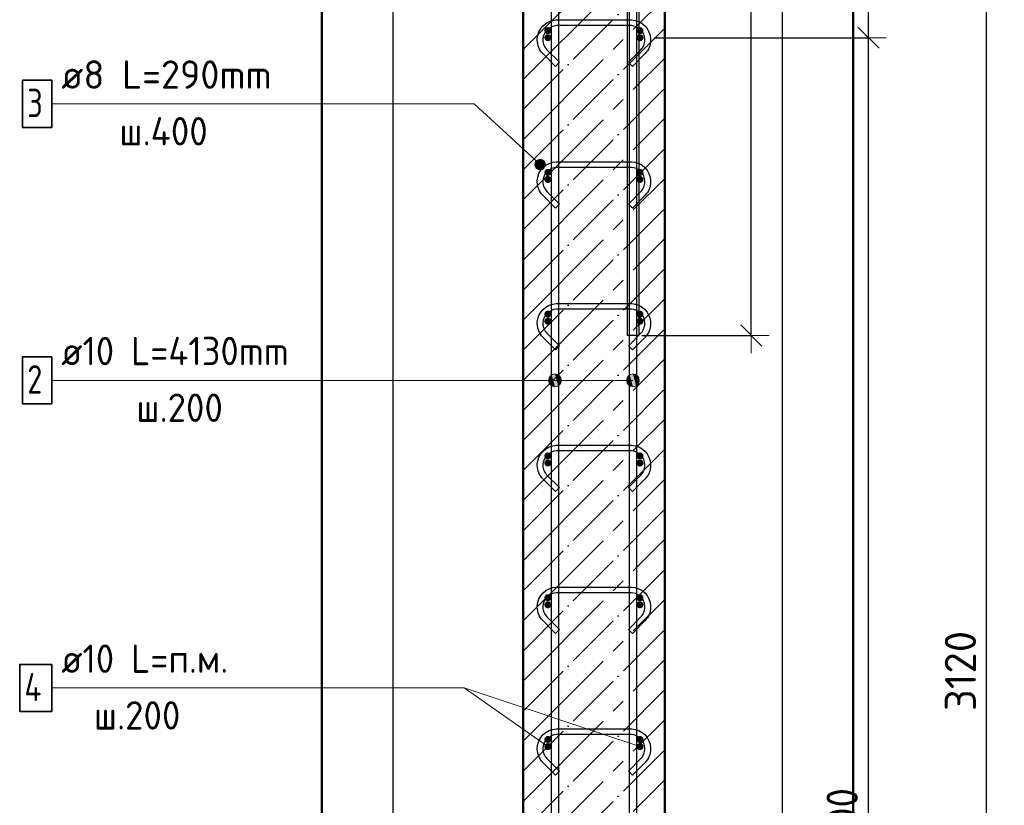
# Model space of a CAD drawing. Header units: millimetres. Extents: x -30645 to 44626, y 46540 to 77351.
# Tile 14 of 84: x -30333 to -28943, y 53203 to 54311. Entities that reach past the tile are written whole.
import ezdxf

# ---------------------------------------------------------------- set-up
doc = ezdxf.new("R2010")
doc.units = ezdxf.units.MM
doc.header["$PDMODE"] = 65
doc.linetypes.add('______11', pattern=[100, 80, -10, 0, -10])
doc.linetypes.add('______5', pattern=[220, 160, -20, 20, -20])
for name, color, linetype, lineweight in [('Standard', 7, 'Continuous', 25), ('Арм.стержн. Арматура края', 96, 'Continuous', 35), ('Арм.стержн. вертикальными 1', 22, 'Continuous', 35), ('Арм.стержн.горизонт. 1', 180, 'Continuous', 35), ('Размерная линия_ общее', 7, 'Continuous', 13)]:
    doc.layers.add(name, color=color, linetype=linetype, lineweight=lineweight)
doc.layers.add('Арм.стержн. вертикальными 2', color=7, linetype='Continuous', lineweight=35, true_color=0x006e00)
doc.layers.add('Арм.стержн.Стяжки', color=7, linetype='Continuous', lineweight=35, true_color=0x501e0f)
doc.styles.add('ISOCPEUR', font='ISOCPEUR')
doc.dimstyles.new('DIMSTYLE_3', dxfattribs={"dimtxt": 44, "dimasz": 50, "dimexe": 0, "dimexo": 0, "dimgap": 22, "dimtad": 2, "dimdec": 0, "dimrnd": 5, "dimzin": 12, "dimdsep": 46, "dimtxsty": 'ISOCPEUR', "dimblk1": 'ALL_ML_STRICH', "dimblk2": 'ALL_ML_STRICH', "dimsah": 1, "dimcen": 0, "dimclrd": 7, "dimclre": 256, "dimclrt": 7, "dimadec": 0, "dimazin": 0, "dimtfac": 1, "dimtdec": 0, "dimtix": 1, "dimtmove": 2, "dimatfit": 3, "dimfxl": 0, "dimtzin": 0, "dimlwd": 0, "dimlwe": -3, "dimarcsym": 0})

# ---------------------------------------------------------------- blocks, each defined once
blk = doc.blocks.new('ALL_ML_STRICH')
at = {"color": 0, "linetype": 'ByBlock', "lineweight": -2}
for p, q in [((-0.3, -0.3), (0.3, 0.3)), ((0, -0.5), (0, 0.5)), ((-1, 0), (0.5, 0))]:
    blk.add_line(p, q, dxfattribs=at)
blk = doc.blocks.new('*D231')
at = {"layer": 'DEFPOINTS', "color": 7, "linetype": 'Continuous', "lineweight": 13, "transparency": 33554687}
for p in [(-29422.6, 54945.6), (-29475.1, 53865.6), (-29300.5, 53865.6)]:
    blk.add_point(p, dxfattribs=at)
at = {"layer": 'Размерная линия_ общее', "color": 253, "linetype": 'Continuous', "lineweight": -2, "true_color": 0xa0a0a0, "transparency": 33554687}
for p, q in [((-29402.6, 54945.6), (-29300.5, 54945.6)), ((-29455.1, 53865.6), (-29300.5, 53865.6))]:
    blk.add_line(p, q, dxfattribs=at)
at = {"layer": 'Размерная линия_ общее', "color": 7, "linetype": 'Continuous', "lineweight": -2, "transparency": 33554687}
blk.add_line((-29300.5, 53865.6), (-29300.5, 54945.6), dxfattribs=at)
at = {"layer": 'Размерная линия_ общее', "color": 7, "linetype": 'Continuous', "lineweight": 13, "transparency": 33554687, "xscale": 50, "yscale": 50, "zscale": 50}
for p, rotation in [((-29300.5, 54945.6), 90), ((-29300.5, 53865.6), 270)]:
    blk.add_blockref('ALL_ML_STRICH', p, dxfattribs=dict(at, rotation=rotation))
at = {"layer": 'Размерная линия_ общее', "color": 7, "linetype": 'Continuous', "lineweight": 13, "transparency": 33554687, "insert": (-29337.5, 54412.2), "char_height": 44, "width": 176, "attachment_point": 5, "rotation": 90, "style": 'ISOCPEUR'}
blk.add_mtext('\\A1;{1080}', dxfattribs=at)
blk = doc.blocks.new('*D240')
at = {"layer": 'DEFPOINTS', "color": 7, "linetype": 'Continuous', "lineweight": 13, "transparency": 33554687}
for p in [(-29326.4, 54945.6), (-29297.7, 51825.6), (-28968.4, 51825.6)]:
    blk.add_point(p, dxfattribs=at)
at = {"layer": 'Размерная линия_ общее', "color": 253, "linetype": 'Continuous', "lineweight": -2, "true_color": 0xa0a0a0, "transparency": 33554687}
for p, q in [((-29306.4, 54945.6), (-28968.4, 54945.6)), ((-29277.7, 51825.6), (-28968.4, 51825.6))]:
    blk.add_line(p, q, dxfattribs=at)
at = {"layer": 'Размерная линия_ общее', "color": 7, "linetype": 'Continuous', "lineweight": -2, "transparency": 33554687}
blk.add_line((-28968.4, 51825.6), (-28968.4, 54945.6), dxfattribs=at)
at = {"layer": 'Размерная линия_ общее', "color": 7, "linetype": 'Continuous', "lineweight": 13, "transparency": 33554687, "xscale": 50, "yscale": 50, "zscale": 50}
for p, rotation in [((-28968.4, 54945.6), 90), ((-28968.4, 51825.6), 270)]:
    blk.add_blockref('ALL_ML_STRICH', p, dxfattribs=dict(at, rotation=rotation))
at = {"layer": 'Размерная линия_ общее', "color": 7, "linetype": 'Continuous', "lineweight": 13, "transparency": 33554687, "insert": (-29005.4, 53392.2), "char_height": 44, "width": 176, "attachment_point": 5, "rotation": 90, "style": 'ISOCPEUR'}
blk.add_mtext('\\A1;{3120}', dxfattribs=at)
blk = doc.blocks.new('*D243')
at = {"layer": 'DEFPOINTS', "color": 7, "linetype": 'Continuous', "lineweight": 13, "transparency": 33554687}
for p in [(-29457.6, 54285.6), (-29457.6, 51885.6), (-29135.2, 51885.6)]:
    blk.add_point(p, dxfattribs=at)
at = {"layer": 'Размерная линия_ общее', "color": 253, "linetype": 'Continuous', "lineweight": -2, "true_color": 0xa0a0a0, "transparency": 33554687}
for p, q in [((-29437.6, 54285.6), (-29135.2, 54285.6)), ((-29437.6, 51885.6), (-29135.2, 51885.6))]:
    blk.add_line(p, q, dxfattribs=at)
at = {"layer": 'Размерная линия_ общее', "color": 7, "linetype": 'Continuous', "lineweight": -2, "transparency": 33554687}
blk.add_line((-29135.2, 51885.6), (-29135.2, 54285.6), dxfattribs=at)
at = {"layer": 'Размерная линия_ общее', "color": 7, "linetype": 'Continuous', "lineweight": 13, "transparency": 33554687, "xscale": 50, "yscale": 50, "zscale": 50}
for p, rotation in [((-29135.2, 54285.6), 90), ((-29135.2, 51885.6), 270)]:
    blk.add_blockref('ALL_ML_STRICH', p, dxfattribs=dict(at, rotation=rotation))
at = {"layer": 'Размерная линия_ общее', "color": 7, "linetype": 'Continuous', "lineweight": 13, "transparency": 33554687, "insert": (-29194.2, 52935.6), "char_height": 44, "width": 2.2, "attachment_point": 1, "rotation": 90, "line_spacing_factor": 0.60241, "style": 'ISOCPEUR'}
blk.add_mtext('\\W0.91;12х200=2400', dxfattribs=at)
blk = doc.blocks.new('*D244')
at = {"layer": 'DEFPOINTS', "color": 7, "linetype": 'Continuous', "lineweight": 13, "transparency": 33554687}
for p in [(-29457.6, 54485.6), (-29457.6, 54285.6), (-29135.2, 54285.6)]:
    blk.add_point(p, dxfattribs=at)
at = {"layer": 'Размерная линия_ общее', "color": 253, "linetype": 'Continuous', "lineweight": -2, "true_color": 0xa0a0a0, "transparency": 33554687}
for p, q in [((-29437.6, 54485.6), (-29135.2, 54485.6)), ((-29437.6, 54285.6), (-29135.2, 54285.6))]:
    blk.add_line(p, q, dxfattribs=at)
at = {"layer": 'Размерная линия_ общее', "color": 7, "linetype": 'Continuous', "lineweight": -2, "transparency": 33554687}
blk.add_line((-29135.2, 54285.6), (-29135.2, 54485.6), dxfattribs=at)
at = {"layer": 'Размерная линия_ общее', "color": 7, "linetype": 'Continuous', "lineweight": 13, "transparency": 33554687, "xscale": 50, "yscale": 50, "zscale": 50}
for p, rotation in [((-29135.2, 54485.6), 90), ((-29135.2, 54285.6), 270)]:
    blk.add_blockref('ALL_ML_STRICH', p, dxfattribs=dict(at, rotation=rotation))
at = {"layer": 'Размерная линия_ общее', "color": 7, "linetype": 'Continuous', "lineweight": 13, "transparency": 33554687, "insert": (-29172.2, 54387.8), "char_height": 44, "width": 132, "attachment_point": 5, "rotation": 90, "style": 'ISOCPEUR'}
blk.add_mtext('\\A1;{200}', dxfattribs=at)

msp = doc.modelspace()

# ---------------------------------------------------------------- hatches: boundary and pattern name
at = {"layer": 'Арм.стержн. Арматура края', "linetype": 'Continuous', "lineweight": 50, "transparency": 33554687}
for points in [[(-29582.6, 54295.6), (-29583, 54297.5), (-29584.1, 54299.1), (-29585.7, 54300.2), (-29587.6, 54300.6), (-29589.5, 54300.2), (-29591.1, 54299.1), (-29592.2, 54297.5), (-29592.6, 54295.6), (-29592.2, 54293.7), (-29591.1, 54292.1), (-29589.5, 54291), (-29587.6, 54290.6), (-29585.7, 54291), (-29584.1, 54292.1), (-29583, 54293.7)], [(-29452.6, 54295.6), (-29453, 54297.5), (-29454.1, 54299.1), (-29455.7, 54300.2), (-29457.6, 54300.6), (-29459.5, 54300.2), (-29461.1, 54299.1), (-29462.2, 54297.5), (-29462.6, 54295.6), (-29462.2, 54293.7), (-29461.1, 54292.1), (-29459.5, 54291), (-29457.6, 54290.6), (-29455.7, 54291), (-29454.1, 54292.1), (-29453, 54293.7)], [(-29582.6, 54095.6), (-29583, 54097.5), (-29584.1, 54099.1), (-29585.7, 54100.2), (-29587.6, 54100.6), (-29589.5, 54100.2), (-29591.1, 54099.1), (-29592.2, 54097.5), (-29592.6, 54095.6), (-29592.2, 54093.7), (-29591.1, 54092.1), (-29589.5, 54091), (-29587.6, 54090.6), (-29585.7, 54091), (-29584.1, 54092.1), (-29583, 54093.7)], [(-29452.6, 54095.6), (-29453, 54097.5), (-29454.1, 54099.1), (-29455.7, 54100.2), (-29457.6, 54100.6), (-29459.5, 54100.2), (-29461.1, 54099.1), (-29462.2, 54097.5), (-29462.6, 54095.6), (-29462.2, 54093.7), (-29461.1, 54092.1), (-29459.5, 54091), (-29457.6, 54090.6), (-29455.7, 54091), (-29454.1, 54092.1), (-29453, 54093.7)], [(-29582.6, 53895.6), (-29583, 53897.5), (-29584.1, 53899.1), (-29585.7, 53900.2), (-29587.6, 53900.6), (-29589.5, 53900.2), (-29591.1, 53899.1), (-29592.2, 53897.5), (-29592.6, 53895.6), (-29592.2, 53893.7), (-29591.1, 53892.1), (-29589.5, 53891), (-29587.6, 53890.6), (-29585.7, 53891), (-29584.1, 53892.1), (-29583, 53893.7)], [(-29452.6, 53895.6), (-29453, 53897.5), (-29454.1, 53899.1), (-29455.7, 53900.2), (-29457.6, 53900.6), (-29459.5, 53900.2), (-29461.1, 53899.1), (-29462.2, 53897.5), (-29462.6, 53895.6), (-29462.2, 53893.7), (-29461.1, 53892.1), (-29459.5, 53891), (-29457.6, 53890.6), (-29455.7, 53891), (-29454.1, 53892.1), (-29453, 53893.7)], [(-29582.6, 53695.6), (-29583, 53697.5), (-29584.1, 53699.1), (-29585.7, 53700.2), (-29587.6, 53700.6), (-29589.5, 53700.2), (-29591.1, 53699.1), (-29592.2, 53697.5), (-29592.6, 53695.6), (-29592.2, 53693.7), (-29591.1, 53692.1), (-29589.5, 53691), (-29587.6, 53690.6), (-29585.7, 53691), (-29584.1, 53692.1), (-29583, 53693.7)], [(-29452.6, 53695.6), (-29453, 53697.5), (-29454.1, 53699.1), (-29455.7, 53700.2), (-29457.6, 53700.6), (-29459.5, 53700.2), (-29461.1, 53699.1), (-29462.2, 53697.5), (-29462.6, 53695.6), (-29462.2, 53693.7), (-29461.1, 53692.1), (-29459.5, 53691), (-29457.6, 53690.6), (-29455.7, 53691), (-29454.1, 53692.1), (-29453, 53693.7)], [(-29582.6, 53495.6), (-29583, 53497.5), (-29584.1, 53499.1), (-29585.7, 53500.2), (-29587.6, 53500.6), (-29589.5, 53500.2), (-29591.1, 53499.1), (-29592.2, 53497.5), (-29592.6, 53495.6), (-29592.2, 53493.7), (-29591.1, 53492.1), (-29589.5, 53491), (-29587.6, 53490.6), (-29585.7, 53491), (-29584.1, 53492.1), (-29583, 53493.7)], [(-29452.6, 53495.6), (-29453, 53497.5), (-29454.1, 53499.1), (-29455.7, 53500.2), (-29457.6, 53500.6), (-29459.5, 53500.2), (-29461.1, 53499.1), (-29462.2, 53497.5), (-29462.6, 53495.6), (-29462.2, 53493.7), (-29461.1, 53492.1), (-29459.5, 53491), (-29457.6, 53490.6), (-29455.7, 53491), (-29454.1, 53492.1), (-29453, 53493.7)], [(-29582.6, 53295.6), (-29583, 53297.5), (-29584.1, 53299.1), (-29585.7, 53300.2), (-29587.6, 53300.6), (-29589.5, 53300.2), (-29591.1, 53299.1), (-29592.2, 53297.5), (-29592.6, 53295.6), (-29592.2, 53293.7), (-29591.1, 53292.1), (-29589.5, 53291), (-29587.6, 53290.6), (-29585.7, 53291), (-29584.1, 53292.1), (-29583, 53293.7)], [(-29452.6, 53295.6), (-29453, 53297.5), (-29454.1, 53299.1), (-29455.7, 53300.2), (-29457.6, 53300.6), (-29459.5, 53300.2), (-29461.1, 53299.1), (-29462.2, 53297.5), (-29462.6, 53295.6), (-29462.2, 53293.7), (-29461.1, 53292.1), (-29459.5, 53291), (-29457.6, 53290.6), (-29455.7, 53291), (-29454.1, 53292.1), (-29453, 53293.7)]]:
    msp.add_hatch(color=4, dxfattribs=at).paths.add_polyline_path(points)
at = {"layer": 'Арм.стержн. вертикальными 1', "linetype": 'Continuous', "lineweight": 13, "transparency": 33554687}
for points in [[(-29585.3, 53797.7), (-29585.3, 53806.7), (-29586.6, 53802.2)], [(-29585.3, 53797.7), (-29585.3, 53806.7), (-29586.6, 53802.2)], [(-29585.3, 53806.7), (-29582.1, 53794.5), (-29582.1, 53810)], [(-29585.3, 53806.7), (-29582.1, 53794.5), (-29582.1, 53810)], [(-29585.3, 53806.7), (-29585.3, 53797.7), (-29582.1, 53794.5)], [(-29585.3, 53806.7), (-29585.3, 53797.7), (-29582.1, 53794.5)], [(-29582.1, 53810), (-29577.6, 53793.2), (-29577.6, 53811.2)], [(-29582.1, 53810), (-29577.6, 53793.2), (-29577.6, 53811.2)], [(-29582.1, 53810), (-29582.1, 53794.5), (-29577.6, 53793.2)], [(-29582.1, 53810), (-29582.1, 53794.5), (-29577.6, 53793.2)], [(-29577.6, 53811.2), (-29577.6, 53793.2), (-29573.1, 53794.5)], [(-29577.6, 53811.2), (-29573.1, 53794.5), (-29573.1, 53810)], [(-29577.6, 53811.2), (-29577.6, 53793.2), (-29573.1, 53794.5)], [(-29577.6, 53811.2), (-29573.1, 53794.5), (-29573.1, 53810)], [(-29573.1, 53810), (-29573.1, 53794.5), (-29569.9, 53797.7)], [(-29573.1, 53810), (-29569.9, 53797.7), (-29569.9, 53806.7)], [(-29573.1, 53810), (-29573.1, 53794.5), (-29569.9, 53797.7)], [(-29573.1, 53810), (-29569.9, 53797.7), (-29569.9, 53806.7)], [(-29569.9, 53806.7), (-29569.9, 53797.7), (-29568.6, 53802.2)], [(-29569.9, 53806.7), (-29569.9, 53797.7), (-29568.6, 53802.2)], [(-29475.3, 53797.7), (-29475.3, 53806.7), (-29476.6, 53802.2)], [(-29475.3, 53797.7), (-29475.3, 53806.7), (-29476.6, 53802.2)], [(-29475.3, 53806.7), (-29472.1, 53794.5), (-29472.1, 53810)], [(-29475.3, 53806.7), (-29472.1, 53794.5), (-29472.1, 53810)], [(-29475.3, 53806.7), (-29475.3, 53797.7), (-29472.1, 53794.5)], [(-29475.3, 53806.7), (-29475.3, 53797.7), (-29472.1, 53794.5)], [(-29472.1, 53810), (-29467.6, 53793.2), (-29467.6, 53811.2)], [(-29472.1, 53810), (-29467.6, 53793.2), (-29467.6, 53811.2)], [(-29472.1, 53810), (-29472.1, 53794.5), (-29467.6, 53793.2)], [(-29472.1, 53810), (-29472.1, 53794.5), (-29467.6, 53793.2)], [(-29467.6, 53811.2), (-29467.6, 53793.2), (-29463.1, 53794.5)], [(-29467.6, 53811.2), (-29463.1, 53794.5), (-29463.1, 53810)], [(-29467.6, 53811.2), (-29467.6, 53793.2), (-29463.1, 53794.5)], [(-29467.6, 53811.2), (-29463.1, 53794.5), (-29463.1, 53810)], [(-29463.1, 53810), (-29463.1, 53794.5), (-29459.8, 53797.7)], [(-29463.1, 53810), (-29459.8, 53797.7), (-29459.8, 53806.7)], [(-29463.1, 53810), (-29463.1, 53794.5), (-29459.8, 53797.7)], [(-29463.1, 53810), (-29459.8, 53797.7), (-29459.8, 53806.7)], [(-29459.8, 53806.7), (-29459.8, 53797.7), (-29458.6, 53802.2)], [(-29459.8, 53806.7), (-29459.8, 53797.7), (-29458.6, 53802.2)]]:
    msp.add_hatch(color=7, dxfattribs=at).paths.add_polyline_path(points)
at = {"layer": 'Арм.стержн.горизонт. 1', "linetype": 'Continuous', "lineweight": 50, "transparency": 33554687}
for points in [[(-29582.6, 54285.6), (-29583, 54287.5), (-29584.1, 54289.1), (-29585.7, 54290.2), (-29587.6, 54290.6), (-29589.5, 54290.2), (-29591.1, 54289.1), (-29592.2, 54287.5), (-29592.6, 54285.6), (-29592.2, 54283.7), (-29591.1, 54282.1), (-29589.5, 54281), (-29587.6, 54280.6), (-29585.7, 54281), (-29584.1, 54282.1), (-29583, 54283.7)], [(-29452.6, 54285.6), (-29453, 54287.5), (-29454.1, 54289.1), (-29455.7, 54290.2), (-29457.6, 54290.6), (-29459.5, 54290.2), (-29461.1, 54289.1), (-29462.2, 54287.5), (-29462.6, 54285.6), (-29462.2, 54283.7), (-29461.1, 54282.1), (-29459.5, 54281), (-29457.6, 54280.6), (-29455.7, 54281), (-29454.1, 54282.1), (-29453, 54283.7)], [(-29582.6, 54085.6), (-29583, 54087.5), (-29584.1, 54089.1), (-29585.7, 54090.2), (-29587.6, 54090.6), (-29589.5, 54090.2), (-29591.1, 54089.1), (-29592.2, 54087.5), (-29592.6, 54085.6), (-29592.2, 54083.7), (-29591.1, 54082.1), (-29589.5, 54081), (-29587.6, 54080.6), (-29585.7, 54081), (-29584.1, 54082.1), (-29583, 54083.7)], [(-29452.6, 54085.6), (-29453, 54087.5), (-29454.1, 54089.1), (-29455.7, 54090.2), (-29457.6, 54090.6), (-29459.5, 54090.2), (-29461.1, 54089.1), (-29462.2, 54087.5), (-29462.6, 54085.6), (-29462.2, 54083.7), (-29461.1, 54082.1), (-29459.5, 54081), (-29457.6, 54080.6), (-29455.7, 54081), (-29454.1, 54082.1), (-29453, 54083.7)], [(-29582.6, 53885.6), (-29583, 53887.5), (-29584.1, 53889.1), (-29585.7, 53890.2), (-29587.6, 53890.6), (-29589.5, 53890.2), (-29591.1, 53889.1), (-29592.2, 53887.5), (-29592.6, 53885.6), (-29592.2, 53883.7), (-29591.1, 53882.1), (-29589.5, 53881), (-29587.6, 53880.6), (-29585.7, 53881), (-29584.1, 53882.1), (-29583, 53883.7)], [(-29452.6, 53885.6), (-29453, 53887.5), (-29454.1, 53889.1), (-29455.7, 53890.2), (-29457.6, 53890.6), (-29459.5, 53890.2), (-29461.1, 53889.1), (-29462.2, 53887.5), (-29462.6, 53885.6), (-29462.2, 53883.7), (-29461.1, 53882.1), (-29459.5, 53881), (-29457.6, 53880.6), (-29455.7, 53881), (-29454.1, 53882.1), (-29453, 53883.7)], [(-29582.6, 53685.6), (-29583, 53687.5), (-29584.1, 53689.1), (-29585.7, 53690.2), (-29587.6, 53690.6), (-29589.5, 53690.2), (-29591.1, 53689.1), (-29592.2, 53687.5), (-29592.6, 53685.6), (-29592.2, 53683.7), (-29591.1, 53682.1), (-29589.5, 53681), (-29587.6, 53680.6), (-29585.7, 53681), (-29584.1, 53682.1), (-29583, 53683.7)], [(-29452.6, 53685.6), (-29453, 53687.5), (-29454.1, 53689.1), (-29455.7, 53690.2), (-29457.6, 53690.6), (-29459.5, 53690.2), (-29461.1, 53689.1), (-29462.2, 53687.5), (-29462.6, 53685.6), (-29462.2, 53683.7), (-29461.1, 53682.1), (-29459.5, 53681), (-29457.6, 53680.6), (-29455.7, 53681), (-29454.1, 53682.1), (-29453, 53683.7)], [(-29582.6, 53485.6), (-29583, 53487.5), (-29584.1, 53489.1), (-29585.7, 53490.2), (-29587.6, 53490.6), (-29589.5, 53490.2), (-29591.1, 53489.1), (-29592.2, 53487.5), (-29592.6, 53485.6), (-29592.2, 53483.7), (-29591.1, 53482.1), (-29589.5, 53481), (-29587.6, 53480.6), (-29585.7, 53481), (-29584.1, 53482.1), (-29583, 53483.7)], [(-29452.6, 53485.6), (-29453, 53487.5), (-29454.1, 53489.1), (-29455.7, 53490.2), (-29457.6, 53490.6), (-29459.5, 53490.2), (-29461.1, 53489.1), (-29462.2, 53487.5), (-29462.6, 53485.6), (-29462.2, 53483.7), (-29461.1, 53482.1), (-29459.5, 53481), (-29457.6, 53480.6), (-29455.7, 53481), (-29454.1, 53482.1), (-29453, 53483.7)], [(-29582.6, 53285.6), (-29583, 53287.5), (-29584.1, 53289.1), (-29585.7, 53290.2), (-29587.6, 53290.6), (-29589.5, 53290.2), (-29591.1, 53289.1), (-29592.2, 53287.5), (-29592.6, 53285.6), (-29592.2, 53283.7), (-29591.1, 53282.1), (-29589.5, 53281), (-29587.6, 53280.6), (-29585.7, 53281), (-29584.1, 53282.1), (-29583, 53283.7)], [(-29452.6, 53285.6), (-29453, 53287.5), (-29454.1, 53289.1), (-29455.7, 53290.2), (-29457.6, 53290.6), (-29459.5, 53290.2), (-29461.1, 53289.1), (-29462.2, 53287.5), (-29462.6, 53285.6), (-29462.2, 53283.7), (-29461.1, 53282.1), (-29459.5, 53281), (-29457.6, 53280.6), (-29455.7, 53281), (-29454.1, 53282.1), (-29453, 53283.7)]]:
    msp.add_hatch(color=4, dxfattribs=at).paths.add_polyline_path(points)
at = {"layer": 'Арм.стержн.Стяжки', "linetype": 'Continuous', "lineweight": 13, "transparency": 33554687}
for points in [[(-29605.9, 54108.2), (-29600.8, 54113.7), (-29604.1, 54111.7)], [(-29600.8, 54113.7), (-29605.9, 54108.2), (-29605.7, 54104.4)], [(-29600.8, 54113.7), (-29605.7, 54104.4), (-29597, 54113.9)], [(-29597, 54113.9), (-29605.7, 54104.4), (-29603.7, 54101.1)], [(-29597, 54113.9), (-29603.7, 54101.1), (-29593.5, 54112.1)], [(-29593.5, 54112.1), (-29603.7, 54101.1), (-29600.2, 54099.3)], [(-29593.5, 54112.1), (-29600.2, 54099.3), (-29591.5, 54108.8)], [(-29591.5, 54108.8), (-29600.2, 54099.3), (-29596.4, 54099.5)], [(-29591.5, 54108.8), (-29596.4, 54099.5), (-29591.3, 54105)], [(-29591.3, 54105), (-29596.4, 54099.5), (-29593.1, 54101.5)]]:
    msp.add_hatch(color=7, dxfattribs=at).paths.add_polyline_path(points)

# ---------------------------------------------------------------- linework, layer by layer
at = {"color": 52, "linetype": 'Continuous', "lineweight": -3, "transparency": 33554687}
for p, q in [((-29806.6, 56238.9), (-29806.6, 51495.4)), ((-29806.6, 56238.9), (-29806.6, 51495.4)), ((-29256.6, 51495.4), (-29256.6, 56238.9)), ((-29256.6, 51495.4), (-29256.6, 56238.9))]:
    msp.add_line(p, q, dxfattribs=at)
at = {"layer": 'Standard', "color": 7, "linetype": 'Continuous', "lineweight": 50, "transparency": 33554687}
for p, q in [((-29622.6, 54945.6), (-29622.6, 51825.6)), ((-29422.6, 51825.6), (-29422.6, 54945.6))]:
    msp.add_line(p, q, dxfattribs=at)
at = {"layer": 'Standard', "color": 253, "linetype": '______11', "lineweight": -3, "true_color": 0xababab, "transparency": 33554687}
for p, q in [((-29622.6, 54268.9), (-29422.6, 54468.9)), ((-29622.6, 54184.1), (-29422.6, 54384.1)), ((-29622.6, 54099.2), (-29422.6, 54299.2)), ((-29622.6, 54014.4), (-29422.6, 54214.4)), ((-29622.6, 53929.5), (-29422.6, 54129.5)), ((-29622.6, 53844.7), (-29422.6, 54044.7)), ((-29622.6, 53759.8), (-29422.6, 53959.8)), ((-29622.6, 53675), (-29422.6, 53875)), ((-29622.6, 53590.1), (-29422.6, 53790.1)), ((-29622.6, 53505.3), (-29422.6, 53705.3)), ((-29622.6, 53420.4), (-29422.6, 53620.4)), ((-29622.6, 53335.6), (-29422.6, 53535.6)), ((-29622.6, 53250.7), (-29422.6, 53450.7)), ((-29622.6, 53165.9), (-29422.6, 53365.9)), ((-29622.6, 53081), (-29422.6, 53281))]:
    msp.add_line(p, q, dxfattribs=at)
at = {"layer": 'Standard', "color": 253, "linetype": '______5', "lineweight": -3, "true_color": 0xababab, "transparency": 33554687}
for p, q in [((-29622.6, 54226.5), (-29422.6, 54426.5)), ((-29622.6, 54141.7), (-29422.6, 54341.7)), ((-29622.6, 54056.8), (-29422.6, 54256.8)), ((-29622.6, 53972), (-29422.6, 54172)), ((-29622.6, 53887.1), (-29422.6, 54087.1)), ((-29622.6, 53802.2), (-29422.6, 54002.2)), ((-29622.6, 53717.4), (-29422.6, 53917.4)), ((-29622.6, 53632.5), (-29422.6, 53832.5)), ((-29622.6, 53547.7), (-29422.6, 53747.7)), ((-29622.6, 53462.8), (-29422.6, 53662.8)), ((-29622.6, 53378), (-29422.6, 53578)), ((-29622.6, 53293.1), (-29422.6, 53493.1)), ((-29622.6, 53208.3), (-29422.6, 53408.3)), ((-29622.6, 53123.4), (-29422.6, 53323.4)), ((-29622.6, 53038.6), (-29422.6, 53238.6))]:
    msp.add_line(p, q, dxfattribs=at)
at = {"layer": 'Standard', "color": 7, "linetype": 'Continuous', "lineweight": 13, "transparency": 33554687}
msp.add_line((-29457.6, 53285.6), (-29705.7, 53368.3), dxfattribs=at)
at = {"layer": 'Standard', "color": 7, "linetype": 'Continuous', "lineweight": 50, "transparency": 33554687}
msp.add_lwpolyline([(-29906.6, 51395.4), (-29156.6, 51395.4), (-29156.6, 56338.9), (-29906.6, 56338.9), (-29906.6, 51395.4)], dxfattribs=at)
at = {"layer": 'Арм.стержн. вертикальными 1', "color": 7, "linetype": 'Continuous', "lineweight": 13, "transparency": 33554687}
for p, q in [((-29577.6, 53811.2), (-29577.6, 53811.2)), ((-29577.6, 53811.2), (-29577.6, 53811.2)), ((-29467.6, 53811.2), (-29467.6, 53811.2)), ((-29467.6, 53811.2), (-29467.6, 53811.2)), ((-30287.7, 53802.2), (-29695.7, 53802.2)), ((-29695.7, 53802.2), (-29467.6, 53802.2)), ((-29695.7, 53802.2), (-29467.6, 53802.2)), ((-29695.7, 53802.2), (-29577.6, 53802.2)), ((-29695.7, 53802.2), (-29577.6, 53802.2)), ((-29586.6, 53802.2), (-29586.6, 53802.2)), ((-29586.6, 53802.2), (-29586.6, 53802.2)), ((-29577.6, 53793.2), (-29577.6, 53793.2)), ((-29577.6, 53793.2), (-29577.6, 53793.2)), ((-29568.6, 53802.2), (-29568.6, 53802.2)), ((-29568.6, 53802.2), (-29568.6, 53802.2)), ((-29476.6, 53802.2), (-29476.6, 53802.2)), ((-29476.6, 53802.2), (-29476.6, 53802.2)), ((-29467.6, 53793.2), (-29467.6, 53793.2)), ((-29467.6, 53793.2), (-29467.6, 53793.2)), ((-29458.6, 53802.2), (-29458.6, 53802.2)), ((-29458.6, 53802.2), (-29458.6, 53802.2))]:
    msp.add_line(p, q, dxfattribs=at)
at = {"layer": 'Арм.стержн. вертикальными 1', "color": 4, "linetype": 'Continuous', "lineweight": 25, "transparency": 33554687}
for points in [[(-29582.6, 51825.6), (-29582.6, 55955.6), (-29572.6, 55955.6), (-29572.6, 51825.6), (-29582.6, 51825.6)], [(-29582.6, 51825.6), (-29582.6, 55955.6), (-29572.6, 55955.6), (-29572.6, 51825.6), (-29582.6, 51825.6)], [(-29472.6, 51825.6), (-29472.6, 55955.6), (-29462.6, 55955.6), (-29462.6, 51825.6), (-29472.6, 51825.6)], [(-29472.6, 51825.6), (-29472.6, 55955.6), (-29462.6, 55955.6), (-29462.6, 51825.6), (-29472.6, 51825.6)]]:
    msp.add_lwpolyline(points, dxfattribs=at)
at = {"layer": 'Арм.стержн. вертикальными 1', "color": 7, "linetype": 'Continuous', "lineweight": 35, "transparency": 33554687}
msp.add_lwpolyline([(-30329, 53768.9), (-30287.7, 53768.9), (-30287.7, 53835.6), (-30329, 53835.6), (-30329, 53768.9)], dxfattribs=at)
at = {"layer": 'Арм.стержн. вертикальными 1', "color": 7, "linetype": 'Continuous', "lineweight": 13, "transparency": 33554687}
for centre in [(-29577.6, 53802.2), (-29577.6, 53802.2), (-29467.6, 53802.2), (-29467.6, 53802.2)]:
    msp.add_circle(centre, 9, dxfattribs=at)
at = {"layer": 'Арм.стержн. вертикальными 2', "color": 7, "linetype": 'Continuous', "lineweight": 25, "transparency": 33554687}
msp.add_lwpolyline([(-29459.1, 56205.6), (-29459.1, 53865.6), (-29475.1, 53865.6), (-29475.1, 56205.6), (-29459.1, 56205.6)], dxfattribs=at)
at = {"layer": 'Арм.стержн.горизонт. 1', "color": 7, "linetype": 'Continuous', "lineweight": 13, "transparency": 33554687}
for p, q in [((-30287.7, 53368.3), (-29705.7, 53368.3)), ((-29705.7, 53368.3), (-29587.6, 53285.6))]:
    msp.add_line(p, q, dxfattribs=at)
at = {"layer": 'Арм.стержн.горизонт. 1', "color": 7, "linetype": 'Continuous', "lineweight": 35, "transparency": 33554687}
msp.add_lwpolyline([(-30333, 53335), (-30287.7, 53335), (-30287.7, 53401.6), (-30333, 53401.6), (-30333, 53335)], dxfattribs=at)
at = {"layer": 'Арм.стержн.Стяжки', "color": 7, "linetype": 'Continuous', "lineweight": 13, "transparency": 33554687}
for p, q in [((-30287.7, 54192.2), (-29691.7, 54192.2)), ((-29691.7, 54192.2), (-29598.6, 54106.6)), ((-29604.1, 54111.7), (-29604.1, 54111.7)), ((-29593.5, 54112.1), (-29593.5, 54112.1)), ((-29603.7, 54101.1), (-29603.7, 54101.1)), ((-29593.1, 54101.5), (-29593.1, 54101.5))]:
    msp.add_line(p, q, dxfattribs=at)
at = {"layer": 'Арм.стержн.Стяжки', "color": 40, "linetype": 'Continuous', "lineweight": 25, "transparency": 33554687}
for points in [[(-29474, 54250.9), (-29456.2, 54268.7), (-29454.9, 54270.2), (-29453.8, 54271.7), (-29452.9, 54273.3), (-29452.1, 54275), (-29451.5, 54276.7), (-29451, 54278.5), (-29450.7, 54280.3), (-29450.6, 54282.2), (-29450.6, 54283.4), (-29451.1, 54287), (-29452.3, 54290.7), (-29454.2, 54294), (-29456.5, 54296.7), (-29459.2, 54299), (-29462.5, 54300.9), (-29466.2, 54302.1), (-29469.8, 54302.6), (-29575.4, 54302.6), (-29579, 54302.1), (-29582.6, 54300.9), (-29586, 54299), (-29588.7, 54296.7), (-29591, 54294), (-29592.9, 54290.7), (-29594.1, 54287), (-29594.6, 54283.4), (-29594.6, 54282.2), (-29594.5, 54280.3), (-29594.2, 54278.5), (-29593.7, 54276.7), (-29593.1, 54275), (-29592.3, 54273.3), (-29591.3, 54271.7), (-29590.2, 54270.2), (-29589, 54268.7), (-29571.1, 54250.9), (-29576.8, 54245.2), (-29594.9, 54263.3), (-29596.5, 54265.2), (-29598, 54267.3), (-29599.4, 54269.6), (-29600.5, 54271.9), (-29601.3, 54274.3), (-29602, 54276.8), (-29602.4, 54279.4), (-29602.6, 54281.9), (-29602.6, 54283.9), (-29601.9, 54288.8), (-29600.2, 54293.9), (-29597.6, 54298.6), (-29594.4, 54302.4), (-29590.5, 54305.6), (-29585.9, 54308.3), (-29580.8, 54309.9), (-29575.9, 54310.6), (-29469.3, 54310.6), (-29464.4, 54309.9), (-29459.3, 54308.3), (-29454.6, 54305.6), (-29450.8, 54302.4), (-29447.6, 54298.6), (-29444.9, 54293.9), (-29443.3, 54288.8), (-29442.6, 54283.9), (-29442.6, 54281.9), (-29442.8, 54279.4), (-29443.2, 54276.8), (-29443.8, 54274.3), (-29444.7, 54271.9), (-29445.8, 54269.6), (-29447.1, 54267.3), (-29448.7, 54265.2), (-29450.3, 54263.3), (-29468.4, 54245.2), (-29474, 54250.9)], [(-29474, 54050.9), (-29456.2, 54068.7), (-29454.9, 54070.2), (-29453.8, 54071.7), (-29452.9, 54073.3), (-29452.1, 54075), (-29451.5, 54076.7), (-29451, 54078.5), (-29450.7, 54080.3), (-29450.6, 54082.2), (-29450.6, 54083.4), (-29451.1, 54087), (-29452.3, 54090.7), (-29454.2, 54094), (-29456.5, 54096.7), (-29459.2, 54099), (-29462.5, 54100.9), (-29466.2, 54102.1), (-29469.8, 54102.6), (-29575.4, 54102.6), (-29579, 54102.1), (-29582.6, 54100.9), (-29586, 54099), (-29588.7, 54096.7), (-29591, 54094), (-29592.9, 54090.7), (-29594.1, 54087), (-29594.6, 54083.4), (-29594.6, 54082.2), (-29594.5, 54080.3), (-29594.2, 54078.5), (-29593.7, 54076.7), (-29593.1, 54075), (-29592.3, 54073.3), (-29591.3, 54071.7), (-29590.2, 54070.2), (-29589, 54068.7), (-29571.1, 54050.9), (-29576.8, 54045.2), (-29594.9, 54063.3), (-29596.5, 54065.2), (-29598, 54067.3), (-29599.4, 54069.6), (-29600.5, 54071.9), (-29601.3, 54074.3), (-29602, 54076.8), (-29602.4, 54079.4), (-29602.6, 54081.9), (-29602.6, 54083.9), (-29601.9, 54088.8), (-29600.2, 54093.9), (-29597.6, 54098.6), (-29594.4, 54102.4), (-29590.5, 54105.6), (-29585.9, 54108.3), (-29580.8, 54109.9), (-29575.9, 54110.6), (-29469.3, 54110.6), (-29464.4, 54109.9), (-29459.3, 54108.3), (-29454.6, 54105.6), (-29450.8, 54102.4), (-29447.6, 54098.6), (-29444.9, 54093.9), (-29443.3, 54088.8), (-29442.6, 54083.9), (-29442.6, 54081.9), (-29442.8, 54079.4), (-29443.2, 54076.8), (-29443.8, 54074.3), (-29444.7, 54071.9), (-29445.8, 54069.6), (-29447.1, 54067.3), (-29448.7, 54065.2), (-29450.3, 54063.3), (-29468.4, 54045.2), (-29474, 54050.9)], [(-29474, 53850.9), (-29456.2, 53868.7), (-29454.9, 53870.2), (-29453.8, 53871.7), (-29452.9, 53873.3), (-29452.1, 53875), (-29451.5, 53876.7), (-29451, 53878.5), (-29450.7, 53880.3), (-29450.6, 53882.2), (-29450.6, 53883.4), (-29451.1, 53887), (-29452.3, 53890.7), (-29454.2, 53894), (-29456.5, 53896.7), (-29459.2, 53899), (-29462.5, 53900.9), (-29466.2, 53902.1), (-29469.8, 53902.6), (-29575.4, 53902.6), (-29579, 53902.1), (-29582.6, 53900.9), (-29586, 53899), (-29588.7, 53896.7), (-29591, 53894), (-29592.9, 53890.7), (-29594.1, 53887), (-29594.6, 53883.4), (-29594.6, 53882.2), (-29594.5, 53880.3), (-29594.2, 53878.5), (-29593.7, 53876.7), (-29593.1, 53875), (-29592.3, 53873.3), (-29591.3, 53871.7), (-29590.2, 53870.2), (-29589, 53868.7), (-29571.1, 53850.9), (-29576.8, 53845.2), (-29594.9, 53863.3), (-29596.5, 53865.2), (-29598, 53867.3), (-29599.4, 53869.6), (-29600.5, 53871.9), (-29601.3, 53874.3), (-29602, 53876.8), (-29602.4, 53879.4), (-29602.6, 53881.9), (-29602.6, 53883.9), (-29601.9, 53888.8), (-29600.2, 53893.9), (-29597.6, 53898.6), (-29594.4, 53902.4), (-29590.5, 53905.6), (-29585.9, 53908.3), (-29580.8, 53909.9), (-29575.9, 53910.6), (-29469.3, 53910.6), (-29464.4, 53909.9), (-29459.3, 53908.3), (-29454.6, 53905.6), (-29450.8, 53902.4), (-29447.6, 53898.6), (-29444.9, 53893.9), (-29443.3, 53888.8), (-29442.6, 53883.9), (-29442.6, 53881.9), (-29442.8, 53879.4), (-29443.2, 53876.8), (-29443.8, 53874.3), (-29444.7, 53871.9), (-29445.8, 53869.6), (-29447.1, 53867.3), (-29448.7, 53865.2), (-29450.3, 53863.3), (-29468.4, 53845.2), (-29474, 53850.9)], [(-29474, 53650.9), (-29456.2, 53668.7), (-29454.9, 53670.2), (-29453.8, 53671.7), (-29452.9, 53673.3), (-29452.1, 53675), (-29451.5, 53676.7), (-29451, 53678.5), (-29450.7, 53680.3), (-29450.6, 53682.2), (-29450.6, 53683.4), (-29451.1, 53687), (-29452.3, 53690.7), (-29454.2, 53694), (-29456.5, 53696.7), (-29459.2, 53699), (-29462.5, 53700.9), (-29466.2, 53702.1), (-29469.8, 53702.6), (-29575.4, 53702.6), (-29579, 53702.1), (-29582.6, 53700.9), (-29586, 53699), (-29588.7, 53696.7), (-29591, 53694), (-29592.9, 53690.7), (-29594.1, 53687), (-29594.6, 53683.4), (-29594.6, 53682.2), (-29594.5, 53680.3), (-29594.2, 53678.5), (-29593.7, 53676.7), (-29593.1, 53675), (-29592.3, 53673.3), (-29591.3, 53671.7), (-29590.2, 53670.2), (-29589, 53668.7), (-29571.1, 53650.9), (-29576.8, 53645.2), (-29594.9, 53663.3), (-29596.5, 53665.2), (-29598, 53667.3), (-29599.4, 53669.6), (-29600.5, 53671.9), (-29601.3, 53674.3), (-29602, 53676.8), (-29602.4, 53679.4), (-29602.6, 53681.9), (-29602.6, 53683.9), (-29601.9, 53688.8), (-29600.2, 53693.9), (-29597.6, 53698.6), (-29594.4, 53702.4), (-29590.5, 53705.6), (-29585.9, 53708.3), (-29580.8, 53709.9), (-29575.9, 53710.6), (-29469.3, 53710.6), (-29464.4, 53709.9), (-29459.3, 53708.3), (-29454.6, 53705.6), (-29450.8, 53702.4), (-29447.6, 53698.6), (-29444.9, 53693.9), (-29443.3, 53688.8), (-29442.6, 53683.9), (-29442.6, 53681.9), (-29442.8, 53679.4), (-29443.2, 53676.8), (-29443.8, 53674.3), (-29444.7, 53671.9), (-29445.8, 53669.6), (-29447.1, 53667.3), (-29448.7, 53665.2), (-29450.3, 53663.3), (-29468.4, 53645.2), (-29474, 53650.9)], [(-29474, 53450.9), (-29456.2, 53468.7), (-29454.9, 53470.2), (-29453.8, 53471.7), (-29452.9, 53473.3), (-29452.1, 53475), (-29451.5, 53476.7), (-29451, 53478.5), (-29450.7, 53480.3), (-29450.6, 53482.2), (-29450.6, 53483.4), (-29451.1, 53487), (-29452.3, 53490.7), (-29454.2, 53494), (-29456.5, 53496.7), (-29459.2, 53499), (-29462.5, 53500.9), (-29466.2, 53502.1), (-29469.8, 53502.6), (-29575.4, 53502.6), (-29579, 53502.1), (-29582.6, 53500.9), (-29586, 53499), (-29588.7, 53496.7), (-29591, 53494), (-29592.9, 53490.7), (-29594.1, 53487), (-29594.6, 53483.4), (-29594.6, 53482.2), (-29594.5, 53480.3), (-29594.2, 53478.5), (-29593.7, 53476.7), (-29593.1, 53475), (-29592.3, 53473.3), (-29591.3, 53471.7), (-29590.2, 53470.2), (-29589, 53468.7), (-29571.1, 53450.9), (-29576.8, 53445.2), (-29594.9, 53463.3), (-29596.5, 53465.2), (-29598, 53467.3), (-29599.4, 53469.6), (-29600.5, 53471.9), (-29601.3, 53474.3), (-29602, 53476.8), (-29602.4, 53479.4), (-29602.6, 53481.9), (-29602.6, 53483.9), (-29601.9, 53488.8), (-29600.2, 53493.9), (-29597.6, 53498.6), (-29594.4, 53502.4), (-29590.5, 53505.6), (-29585.9, 53508.3), (-29580.8, 53509.9), (-29575.9, 53510.6), (-29469.3, 53510.6), (-29464.4, 53509.9), (-29459.3, 53508.3), (-29454.6, 53505.6), (-29450.8, 53502.4), (-29447.6, 53498.6), (-29444.9, 53493.9), (-29443.3, 53488.8), (-29442.6, 53483.9), (-29442.6, 53481.9), (-29442.8, 53479.4), (-29443.2, 53476.8), (-29443.8, 53474.3), (-29444.7, 53471.9), (-29445.8, 53469.6), (-29447.1, 53467.3), (-29448.7, 53465.2), (-29450.3, 53463.3), (-29468.4, 53445.2), (-29474, 53450.9)], [(-29474, 53250.9), (-29456.2, 53268.7), (-29454.9, 53270.2), (-29453.8, 53271.7), (-29452.9, 53273.3), (-29452.1, 53275), (-29451.5, 53276.7), (-29451, 53278.5), (-29450.7, 53280.3), (-29450.6, 53282.2), (-29450.6, 53283.4), (-29451.1, 53287), (-29452.3, 53290.7), (-29454.2, 53294), (-29456.5, 53296.7), (-29459.2, 53299), (-29462.5, 53300.9), (-29466.2, 53302.1), (-29469.8, 53302.6), (-29575.4, 53302.6), (-29579, 53302.1), (-29582.6, 53300.9), (-29586, 53299), (-29588.7, 53296.7), (-29591, 53294), (-29592.9, 53290.7), (-29594.1, 53287), (-29594.6, 53283.4), (-29594.6, 53282.2), (-29594.5, 53280.3), (-29594.2, 53278.5), (-29593.7, 53276.7), (-29593.1, 53275), (-29592.3, 53273.3), (-29591.3, 53271.7), (-29590.2, 53270.2), (-29589, 53268.7), (-29571.1, 53250.9), (-29576.8, 53245.2), (-29594.9, 53263.3), (-29596.5, 53265.2), (-29598, 53267.3), (-29599.4, 53269.6), (-29600.5, 53271.9), (-29601.3, 53274.3), (-29602, 53276.8), (-29602.4, 53279.4), (-29602.6, 53281.9), (-29602.6, 53283.9), (-29601.9, 53288.8), (-29600.2, 53293.9), (-29597.6, 53298.6), (-29594.4, 53302.4), (-29590.5, 53305.6), (-29585.9, 53308.3), (-29580.8, 53309.9), (-29575.9, 53310.6), (-29469.3, 53310.6), (-29464.4, 53309.9), (-29459.3, 53308.3), (-29454.6, 53305.6), (-29450.8, 53302.4), (-29447.6, 53298.6), (-29444.9, 53293.9), (-29443.3, 53288.8), (-29442.6, 53283.9), (-29442.6, 53281.9), (-29442.8, 53279.4), (-29443.2, 53276.8), (-29443.8, 53274.3), (-29444.7, 53271.9), (-29445.8, 53269.6), (-29447.1, 53267.3), (-29448.7, 53265.2), (-29450.3, 53263.3), (-29468.4, 53245.2), (-29474, 53250.9)]]:
    msp.add_lwpolyline(points, dxfattribs=at)
at = {"layer": 'Арм.стержн.Стяжки', "color": 7, "linetype": 'Continuous', "lineweight": 35, "transparency": 33554687}
msp.add_lwpolyline([(-30329, 54158.9), (-30287.7, 54158.9), (-30287.7, 54225.6), (-30329, 54225.6), (-30329, 54158.9)], dxfattribs=at)
at = {"layer": 'Арм.стержн.Стяжки', "color": 7, "linetype": 'Continuous', "lineweight": 13, "transparency": 33554687}
msp.add_circle((-29598.6, 54106.6), 7.5, dxfattribs=at)

# ---------------------------------------------------------------- texts
at = {"layer": 'Арм.стержн. вертикальными 1', "color": 7, "linetype": 'Continuous', "lineweight": 25, "transparency": 33554687, "char_height": 40, "attachment_point": 7, "style": 'ISOCPEUR'}
for s, insert, width in [('\\W0.94;ø10 L=4130mm ', (-30274.4, 53823.6), 386.635), ('\\W0.78;2', (-30322.4, 53783.6), 43.521), ('\\W0.95;ш.200 ', (-30168.4, 53743.6), 174.933)]:
    msp.add_mtext(s, dxfattribs=dict(at, insert=insert, width=width))
at = {"layer": 'Арм.стержн.горизонт. 1', "color": 7, "linetype": 'Continuous', "lineweight": 25, "transparency": 33554687, "char_height": 40, "attachment_point": 7, "style": 'ISOCPEUR'}
for s, insert, width in [('\\W0.94;ø10 L=п.м.', (-30274.4, 53389.6), 266.644), ('\\W0.80;4', (-30326.4, 53349.6), 47.978), ('\\W0.95;ш.200 ', (-30228.4, 53309.6), 174.933)]:
    msp.add_mtext(s, dxfattribs=dict(at, insert=insert, width=width))
at = {"layer": 'Арм.стержн.Стяжки', "color": 7, "linetype": 'Continuous', "lineweight": 25, "transparency": 33554687, "char_height": 40, "attachment_point": 7, "style": 'ISOCPEUR'}
for s, insert, width in [('\\W0.98;ø8 L=290mm ', (-30274.4, 54213.6), 343.369), ('\\W0.78;3', (-30322.4, 54173.6), 43.521), ('\\W0.95;ш.400 ', (-30192.4, 54133.6), 178.965)]:
    msp.add_mtext(s, dxfattribs=dict(at, insert=insert, width=width))

# ---------------------------------------------------------------- dimensions: what is measured, and where the dimension line sits
at = {"layer": 'Размерная линия_ общее', "color": 7, "linetype": 'Continuous', "lineweight": 13, "transparency": 33554687}
for base, p1, p2, picture, middle in [((-29300.5, 54945.6), (-29455.1, 53865.6), (-29402.6, 54945.6), '*D231', (-29337.5, 54412.2)), ((-28968.4, 54945.6), (-29277.7, 51825.6), (-29306.4, 54945.6), '*D240', (-29005.4, 53392.2)), ((-29135.2, 54485.6), (-29437.6, 54285.6), (-29437.6, 54485.6), '*D244', (-29172.2, 54387.8))]:
    dim = msp.add_linear_dim(base=base, p1=p1, p2=p2, angle=90, dimstyle='DIMSTYLE_3', override={"dimpost": '<>', "dimclrd": 7, "dimclre": 253, "dimclrt": 7, "dimlwd": 0, "dimlwe": 65533}, dxfattribs=at)
    dim.commit()
    dim.dimension.update_dxf_attribs({"geometry": picture, "text_midpoint": middle, "dimtype": 160})
dim = msp.add_linear_dim(base=(-29135.2, 54285.6), p1=(-29437.6, 51885.6), p2=(-29437.6, 54285.6), angle=90, text='\\W0.91;12х200=2400', dimstyle='DIMSTYLE_3', override={"dimpost": '<>', "dimclrd": 7, "dimclre": 253, "dimclrt": 7, "dimlwd": 0, "dimlwe": 65533}, dxfattribs=at)
dim.commit()
dim.dimension.update_dxf_attribs({"geometry": '*D243', "text_midpoint": (-29157.2, 53085.6), "dimtype": 160})

doc.saveas('drawing.dxf')
